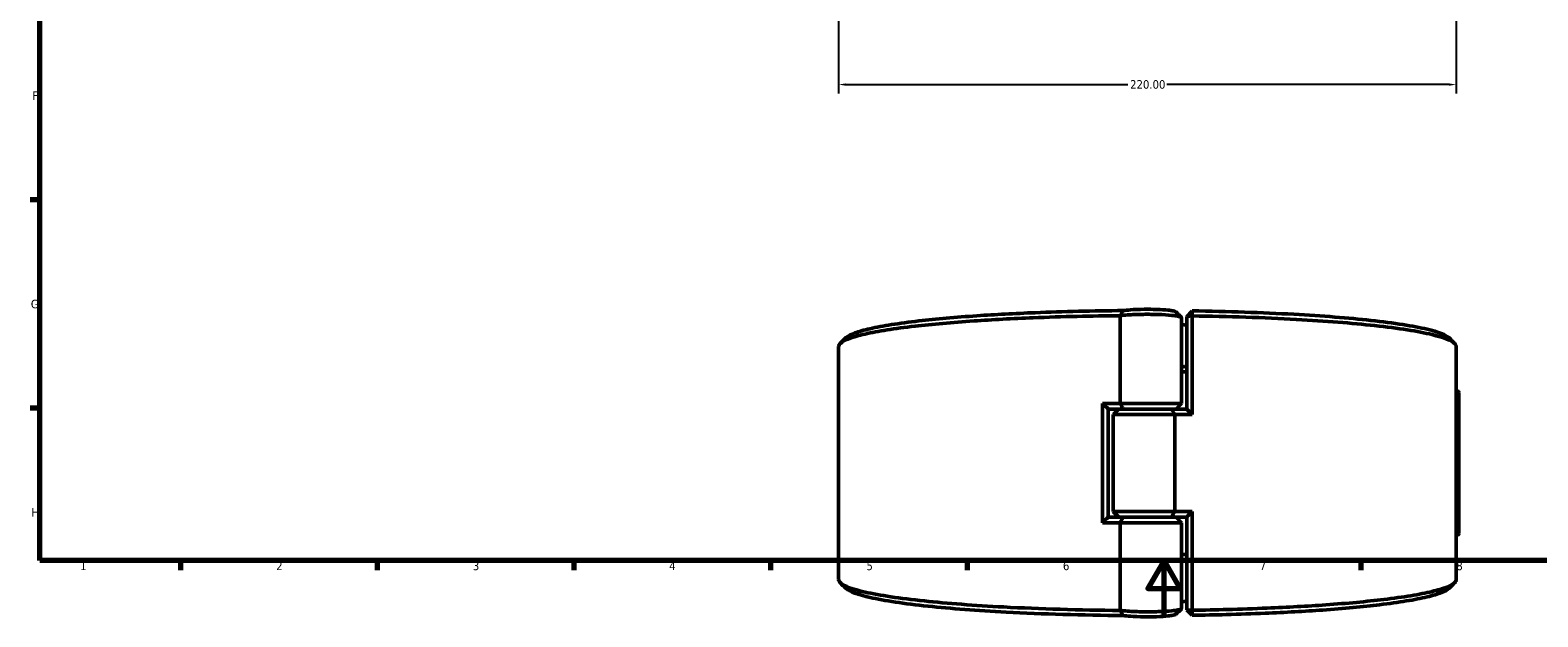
# Model space of a CAD drawing. Header units: millimetres. Extents: x 0 to 893, y 0 to 988.
# Tile 1 of 20: x 17 to 554, y 0 to 209. Entities that reach past the tile are written whole.
import ezdxf

# ---------------------------------------------------------------- set-up
doc = ezdxf.new("R2010")
doc.units = ezdxf.units.MM
for name, color, linetype, lineweight in [('Border (ANSI)', 7, 'Continuous', 70), ('Dimension (ANSI)', 7, 'Continuous', 25), ('Visible (ANSI)', 7, 'Continuous', 50), ('Visible Narrow (ANSI)', 7, 'Continuous', 35)]:
    doc.layers.add(name, color=color, linetype=linetype, lineweight=lineweight)
doc.styles.add('Note Text (ANSI)', font='tahoma.ttf')
doc.dimstyles.new('Default - mm (ANSI)', dxfattribs={"dimtxt": 3.048, "dimasz": 2.5, "dimexe": 3.175, "dimexo": 1.6002, "dimgap": 0.8, "dimtad": 0, "dimtoh": 1, "dimrnd": 1e-08, "dimzin": 4, "dimdsep": 46, "dimtxsty": 'Note Text (ANSI)', "dimcen": 0.09, "dimdle": 10, "dimclrd": 256, "dimclre": 256, "dimclrt": 256, "dimadec": 1, "dimazin": 1, "dimtfac": 1, "dimtofl": 0, "dimtmove": 0, "dimatfit": 3, "dimfxl": 1, "dimtolj": 1, "dimtzin": 4, "dimlwd": -1, "dimlwe": -1, "dimarcsym": 0})

# ---------------------------------------------------------------- blocks, each defined once
blk = doc.blocks.new('Borders Default Border')
at = {"layer": 'Border (ANSI)'}
for p, q in [((20, 148.5), (16.55, 148.5)), ((20, 74.25), (16.55, 74.25)), ((70.08, 20), (70.08, 16.55)), ((140.17, 20), (140.17, 16.55)), ((210.25, 20), (210.25, 16.55)), ((280.33, 20), (280.33, 16.55)), ((350.42, 20), (350.42, 16.55)), ((490.58, 20), (490.58, 16.55))]:
    blk.add_line(p, q, dxfattribs=at)
at = {"layer": 'Border (ANSI)', "flags": 128}
for points in [[(20, 20), (20, 574), (821, 574), (821, 20), (20, 20)], [(420.5, 0), (420.5, 20), (414.73, 10), (426.27, 10), (420.5, 20)]]:
    blk.add_lwpolyline(points, dxfattribs=at)
at = {"layer": 'Border (ANSI)', "char_height": 3.05, "attachment_point": 7, "style": 'Note Text (ANSI)'}
for s, insert in [('F', (17.29, 184.1)), ('G', (16.81, 109.79)), ('H', (16.97, 35.6)), ('1', (34.35, 16.55)), ('2', (104.2, 16.55)), ('3', (174.26, 16.49)), ('4', (244.23, 16.55)), ('5', (314.48, 16.49)), ('6', (384.49, 16.49)), ('7', (454.6, 16.55)), ('8', (524.63, 16.48))]:
    blk.add_mtext(s, dxfattribs=dict(at, insert=insert))
blk = doc.blocks.new('*D7')
at = {"layer": 'Defpoints', "color": 0, "transparency": 16777216}
for p in [(304.58, 326.46), (524.58, 326.46), (524.58, 189.58)]:
    blk.add_point(p, dxfattribs=at)
at = {"layer": 'Dimension (ANSI)', "transparency": 16777216}
for p, q in [((304.58, 324.86), (304.58, 186.4)), ((524.58, 324.86), (524.58, 186.4)), ((307.08, 189.58), (407.62, 189.58)), ((522.08, 189.58), (421.54, 189.58))]:
    blk.add_line(p, q, dxfattribs=at)
for points in [[(307.08, 189.99), (307.08, 189.16), (304.58, 189.58)], [(522.08, 189.99), (522.08, 189.16), (524.58, 189.58)]]:
    blk.add_solid(points, dxfattribs=at)
at = {"layer": 'Dimension (ANSI)', "transparency": 16777216, "insert": (408.42, 191.16), "char_height": 3.048, "attachment_point": 1, "style": 'Note Text (ANSI)'}
blk.add_mtext('\\A1;220.00', dxfattribs=at)

msp = doc.modelspace()

# ---------------------------------------------------------------- linework, layer by layer
at = {"layer": 'Visible (ANSI)'}
for p, q in [((428.579, 106.965), (430.579, 108.946)), ((404.857, 107.216), (404.857, 75.958)), ((426.779, 75.958), (426.779, 106.472)), ((430.561, 107.149), (428.579, 106.965)), ((428.579, 106.965), (428.579, 73.942)), ((430.561, 71.958), (430.561, 107.149)), ((304.579, 13.216), (304.579, 96.201)), ((524.579, 13.216), (524.579, 96.201)), ((398.598, 75.958), (398.598, 33.458)), ((398.598, 75.958), (404.857, 75.958)), ((404.857, 75.958), (426.779, 75.958)), ((424.779, 73.958), (426.779, 75.958)), ((525.105, 80.333), (524.579, 80.361)), ((525.579, 79.834), (525.579, 29.583)), ((400.579, 73.975), (400.579, 35.442)), ((405.961, 73.958), (400.579, 73.958)), ((404.379, 73.958), (402.379, 71.958)), ((424.302, 71.958), (402.379, 71.958)), ((402.379, 37.458), (402.379, 71.958)), ((423.198, 73.958), (405.961, 73.958)), ((405.961, 73.958), (423.198, 73.958)), ((423.198, 73.958), (428.579, 73.958)), ((430.561, 71.958), (424.302, 71.958)), ((424.302, 37.458), (424.302, 71.958)), ((404.857, 33.458), (398.598, 33.458)), ((400.579, 35.458), (405.961, 35.458)), ((402.379, 37.458), (424.302, 37.458)), ((404.379, 35.458), (402.379, 37.458)), ((426.779, 33.458), (404.857, 33.458)), ((404.857, 33.458), (404.857, 2.2)), ((405.961, 35.458), (423.198, 35.458)), ((423.198, 35.458), (405.961, 35.458)), ((428.579, 35.458), (423.198, 35.458)), ((424.302, 37.458), (430.561, 37.458)), ((424.779, 35.458), (426.779, 33.458)), ((426.779, 2.944), (426.779, 33.458)), ((428.579, 35.475), (428.579, 2.451)), ((430.561, 2.268), (430.561, 37.458)), ((525.105, 29.083), (524.579, 29.056)), ((428.579, 2.451), (430.561, 2.268)), ((430.579, 0.47), (428.579, 2.451))]:
    msp.add_line(p, q, dxfattribs=at)
for centre, radius, start, end in [((414.579, 54.708), 51, 74.0672, 76.15975), ((525.079, 79.834), 0.5, 0, 87), ((525.079, 29.583), 0.5, 273, 0), ((414.579, 54.708), 51, 283.84025, 285.9328)]:
    msp.add_arc(centre, radius, start, end, dxfattribs=at)
for points, knots in [([(405.964, 109.031), (400.592, 108.988), (395.253, 108.905), (384.759, 108.658), (379.603, 108.495), (367.314, 108.003), (360.347, 107.631), (350.048, 106.928), (346.4, 106.642), (339.496, 106.027), (336.241, 105.698), (329.64, 104.937), (326.38, 104.499), (320.553, 103.579), (317.985, 103.097), (313.599, 102.099), (311.78, 101.583), (308.934, 100.53), (307.907, 99.993), (307.287, 99.451), (307.228, 99.4), (307.172, 99.348), (307.121, 99.296)], [-3.0617291, -3.0617291, -3.0617291, -3.0617291, -2.9120311, -2.9120311, -2.7623332, -2.7623332, -2.5445197, -2.5445197, -2.4163941, -2.4163941, -2.2882686, -2.2882686, -2.1375326, -2.1375326, -1.9867966, -1.9867966, -1.8360607, -1.8360607, -1.6853247, -1.6853247, -1.6853247, -1.6709535, -1.6709535, -1.6709535, -1.6709535]), ([(404.857, 107.216), (405.587, 107.314), (406.459, 107.401), (409.121, 107.597), (411.116, 107.676), (414.941, 107.721), (416.752, 107.702), (420.269, 107.582), (421.951, 107.475), (424.15, 107.246), (424.868, 107.145), (425.424, 107.036), (425.981, 106.926), (426.376, 106.809), (426.716, 106.616), (426.778, 106.544), (426.778, 106.472)], [-4.0770273, -4.0770273, -4.0770273, -4.0770273, -3.776865, -3.776865, -3.2589381, -3.2589381, -2.8142822, -2.8142822, -2.3328191, -2.3328191, -2.0319047, -2.0319047, -2.0319047, -1.7309903, -1.7309903, -1.5544045, -1.5544045, -1.5544045, -1.5544045]), ([(405.964, 109.031), (405.774, 108.732), (405.587, 108.431), (405.222, 107.829), (405.042, 107.526), (404.865, 107.223)], [-0.28448272, -0.28448272, -0.28448272, -0.28448272, -0.14221956, -0.14221956, 0, 0, 0, 0]), ([(424.728, 108.585), (424.707, 108.605), (424.681, 108.626), (424.485, 108.748), (424.168, 108.847), (423.712, 108.939), (423.256, 109.031), (422.662, 109.116), (420.824, 109.31), (419.405, 109.401), (416.425, 109.503), (414.886, 109.519), (411.639, 109.481), (409.948, 109.413), (407.515, 109.233), (406.64, 109.139), (405.964, 109.031)], [1.6708818, 1.6708818, 1.6708818, 1.6708818, 1.7309903, 1.7309903, 2.0319047, 2.0319047, 2.0319047, 2.3328191, 2.3328191, 2.8142822, 2.8142822, 3.2589381, 3.2589381, 3.776865, 3.776865, 4.1479233, 4.1479233, 4.1479233, 4.1479233]), ([(430.561, 107.149), (430.564, 107.448), (430.567, 107.748), (430.573, 108.347), (430.576, 108.647), (430.579, 108.946)], [-0.27002045, -0.27002045, -0.27002045, -0.27002045, -0.1350169, -0.1350169, 0, 0, 0, 0]), ([(522.038, 99.296), (520.971, 100.363), (518.32, 101.414), (509.388, 103.558), (502.566, 104.629), (486.247, 106.416), (476.953, 107.15), (455.535, 108.337), (443.229, 108.756), (430.579, 108.946)], [-1.4706391, -1.4706391, -1.4706391, -1.4706391, -1.1743413, -1.1743413, -0.8281609, -0.8281609, -0.5040431, -0.5040431, -0.1487092, -0.1487092, -0.1487092, -0.1487092]), ([(304.581, 96.201), (304.581, 96.629), (304.828, 97.058), (305.323, 97.484), (305.964, 98.036), (307.02, 98.583), (309.935, 99.654), (311.795, 100.179), (316.275, 101.194), (318.896, 101.685), (324.839, 102.621), (328.162, 103.067), (334.887, 103.84), (338.203, 104.176), (345.232, 104.801), (348.946, 105.091), (359.427, 105.807), (366.514, 106.185), (379.014, 106.686), (384.257, 106.851), (394.615, 107.094), (399.72, 107.177), (404.857, 107.223)], [1.5689782, 1.5689782, 1.5689782, 1.5689782, 1.6853247, 1.6853247, 1.6853247, 1.8360607, 1.8360607, 1.9867966, 1.9867966, 2.1375326, 2.1375326, 2.2882686, 2.2882686, 2.4163941, 2.4163941, 2.5445197, 2.5445197, 2.7623332, 2.7623332, 2.9120311, 2.9120311, 3.0529272, 3.0529272, 3.0529272, 3.0529272]), ([(430.561, 107.149), (443.523, 106.957), (456.14, 106.53), (478.016, 105.318), (487.477, 104.571), (504.101, 102.753), (511.058, 101.664), (520.259, 99.464), (522.996, 98.375), (524.064, 97.269), (524.407, 96.914), (524.579, 96.557), (524.579, 96.201)], [0.1460669, 0.1460669, 0.1460669, 0.1460669, 0.5040431, 0.5040431, 0.8281609, 0.8281609, 1.1743413, 1.1743413, 1.4758255, 1.4758255, 1.4758255, 1.5726145, 1.5726145, 1.5726145, 1.5726145]), ([(428.579, 89.073), (428.082, 89.066), (427.584, 89.058), (426.983, 89.05), (426.881, 89.049), (426.779, 89.047)], [-0.152750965, -0.152750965, -0.152750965, -0.152750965, -0.136337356, -0.136337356, -0.132986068, -0.132986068, -0.132986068, -0.132986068]), ([(426.779, 87.249), (426.799, 87.249), (426.819, 87.249), (427.42, 87.258), (428, 87.266), (428.579, 87.275)], [0.13567212, 0.13567212, 0.13567212, 0.13567212, 0.136337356, 0.136337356, 0.155843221, 0.155843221, 0.155843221, 0.155843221]), ([(404.857, 2.194), (390.427, 2.323), (376.258, 2.742), (352.925, 3.976), (343.322, 4.704), (326.348, 6.488), (319.18, 7.564), (309.554, 9.745), (306.606, 10.829), (305.323, 11.932), (304.828, 12.358), (304.579, 12.787), (304.579, 13.216)], [-3.0529272, -3.0529272, -3.0529272, -3.0529272, -2.6571115, -2.6571115, -2.3329957, -2.3329957, -1.9867966, -1.9867966, -1.6853247, -1.6853247, -1.6853247, -1.5689782, -1.5689782, -1.5689782, -1.5689782]), ([(524.577, 13.216), (524.578, 12.859), (524.407, 12.502), (524.064, 12.147), (523.53, 11.595), (522.581, 11.046), (519.875, 9.969), (518.117, 9.44), (513.834, 8.416), (511.309, 7.92), (505.548, 6.972), (502.313, 6.52), (495.738, 5.734), (492.488, 5.392), (485.58, 4.753), (481.923, 4.456), (471.582, 3.719), (464.569, 3.328), (452.644, 2.823), (447.939, 2.66), (439.007, 2.418), (434.802, 2.331), (430.561, 2.268)], [-1.5726145, -1.5726145, -1.5726145, -1.5726145, -1.4758255, -1.4758255, -1.4758255, -1.3250834, -1.3250834, -1.1743413, -1.1743413, -1.0235992, -1.0235992, -0.8728572, -0.8728572, -0.7447264, -0.7447264, -0.6165956, -0.6165956, -0.3987733, -0.3987733, -0.2631961, -0.2631961, -0.1460669, -0.1460669, -0.1460669, -0.1460669]), ([(307.121, 10.12), (307.172, 10.068), (307.228, 10.017), (307.287, 9.965), (308.527, 8.881), (311.405, 7.817), (320.829, 5.673), (327.858, 4.616), (344.522, 2.861), (353.957, 2.146), (377.171, 0.918), (391.445, 0.502), (405.964, 0.385)], [1.6709535, 1.6709535, 1.6709535, 1.6709535, 1.6853247, 1.6853247, 1.6853247, 1.9867966, 1.9867966, 2.3329957, 2.3329957, 2.6571115, 2.6571115, 3.0617291, 3.0617291, 3.0617291, 3.0617291]), ([(430.579, 0.47), (434.655, 0.532), (438.696, 0.616), (447.387, 0.852), (452.013, 1.012), (463.737, 1.508), (470.63, 1.893), (480.791, 2.617), (484.383, 2.91), (491.166, 3.538), (494.358, 3.874), (500.81, 4.647), (503.984, 5.092), (509.631, 6.023), (512.105, 6.51), (516.297, 7.517), (518.015, 8.036), (520.61, 9.076), (521.514, 9.596), (522.038, 10.12)], [0.1487092, 0.1487092, 0.1487092, 0.1487092, 0.2631961, 0.2631961, 0.3987733, 0.3987733, 0.6165956, 0.6165956, 0.7447264, 0.7447264, 0.8728572, 0.8728572, 1.0235992, 1.0235992, 1.1743413, 1.1743413, 1.3250834, 1.3250834, 1.4706391, 1.4706391, 1.4706391, 1.4706391]), ([(426.778, 2.944), (426.778, 2.872), (426.716, 2.8), (426.376, 2.608), (425.981, 2.49), (425.424, 2.381), (424.868, 2.271), (424.15, 2.171), (421.951, 1.942), (420.269, 1.835), (416.752, 1.715), (414.941, 1.696), (411.116, 1.741), (409.121, 1.82), (406.459, 2.016), (405.587, 2.102), (404.857, 2.2)], [1.5544045, 1.5544045, 1.5544045, 1.5544045, 1.7309903, 1.7309903, 2.0319047, 2.0319047, 2.0319047, 2.3328191, 2.3328191, 2.8142822, 2.8142822, 3.2589381, 3.2589381, 3.776865, 3.776865, 4.0770273, 4.0770273, 4.0770273, 4.0770273]), ([(404.865, 2.194), (405.041, 1.893), (405.219, 1.592), (405.585, 0.989), (405.773, 0.686), (405.964, 0.385)], [-0.28449734, -0.28449734, -0.28449734, -0.28449734, -0.14313921, -0.14313921, 0, 0, 0, 0]), ([(405.964, 0.385), (406.64, 0.278), (407.515, 0.183), (409.948, 0.003), (411.639, -0.064), (414.886, -0.102), (416.425, -0.086), (419.405, 0.015), (420.824, 0.106), (422.662, 0.3), (423.256, 0.385), (423.712, 0.477), (424.168, 0.57), (424.485, 0.669), (424.681, 0.791), (424.707, 0.811), (424.728, 0.832)], [-4.1479233, -4.1479233, -4.1479233, -4.1479233, -3.776865, -3.776865, -3.2589381, -3.2589381, -2.8142822, -2.8142822, -2.3328191, -2.3328191, -2.0319047, -2.0319047, -2.0319047, -1.7309903, -1.7309903, -1.6708818, -1.6708818, -1.6708818, -1.6708818]), ([(430.579, 0.47), (430.576, 0.77), (430.573, 1.069), (430.567, 1.669), (430.564, 1.968), (430.561, 2.268)], [-0.27002036, -0.27002036, -0.27002036, -0.27002036, -0.13500336, -0.13500336, 0, 0, 0, 0])]:
    msp.add_open_spline(points, degree=3, knots=knots, dxfattribs=at)
for points in [[(424.728, 108.585), (425.391, 107.921), (426.054, 107.258), (426.718, 106.595)], [(404.865, 107.223), (404.862, 107.221), (404.859, 107.218), (404.857, 107.216)], [(404.865, 107.223), (404.862, 107.223), (404.859, 107.223), (404.857, 107.223)], [(305.131, 97.307), (305.794, 97.97), (306.457, 98.633), (307.121, 99.296)], [(522.038, 99.296), (522.701, 98.633), (523.364, 97.97), (524.028, 97.307)], [(400.579, 73.975), (399.917, 74.633), (399.257, 75.294), (398.598, 75.958)], [(404.857, 75.958), (405.21, 75.29), (405.579, 74.618), (405.961, 73.958)], [(423.198, 73.958), (423.579, 73.298), (423.948, 72.626), (424.302, 71.958)], [(428.579, 73.942), (429.241, 73.284), (429.902, 72.622), (430.561, 71.958)], [(400.579, 35.442), (399.917, 34.784), (399.257, 34.122), (398.598, 33.458)], [(405.961, 35.458), (405.579, 34.798), (405.21, 34.126), (404.857, 33.458)], [(423.198, 35.458), (423.579, 36.118), (423.948, 36.79), (424.302, 37.458)], [(430.561, 37.458), (429.902, 36.794), (429.241, 36.133), (428.579, 35.475)], [(428.579, 22.141), (427.98, 22.151), (427.38, 22.159), (426.779, 22.168)], [(426.779, 20.369), (427.38, 20.361), (427.98, 20.353), (428.579, 20.343)], [(307.121, 10.12), (306.457, 10.783), (305.794, 11.447), (305.131, 12.11)], [(524.028, 12.11), (523.364, 11.447), (522.701, 10.783), (522.038, 10.12)], [(404.857, 2.2), (404.859, 2.198), (404.862, 2.196), (404.865, 2.194)], [(404.857, 2.194), (404.859, 2.194), (404.862, 2.194), (404.865, 2.194)], [(426.718, 2.821), (426.054, 2.158), (425.391, 1.495), (424.728, 0.832)]]:
    msp.add_open_spline(points, degree=3, dxfattribs=at)
at = {"layer": 'Visible Narrow (ANSI)'}
msp.add_line((525.105, 29.399), (525.105, 80.018), dxfattribs=at)

# ---------------------------------------------------------------- block references
msp.add_blockref('Borders Default Border', (0, 0))

# ---------------------------------------------------------------- dimensions: what is measured, and where the dimension line sits
at = {"layer": 'Dimension (ANSI)'}
dim = msp.add_linear_dim(base=(524.579, 189.575), p1=(304.579, 326.461), p2=(524.579, 326.461), angle=180, dimstyle='Default - mm (ANSI)', override={"dimgap": 0.8, "dimtoh": 0, "dimdec": 2, "dimtol": 0, "dimlim": 0, "dimtp": 0, "dimtm": 0, "dimtdec": 2, "dimatfit": 1}, dxfattribs=at)
dim.commit()
dim.dimension.update_dxf_attribs({"geometry": '*D7', "text_midpoint": (414.579, 189.575), "dimtype": 160})

doc.saveas('drawing.dxf')
